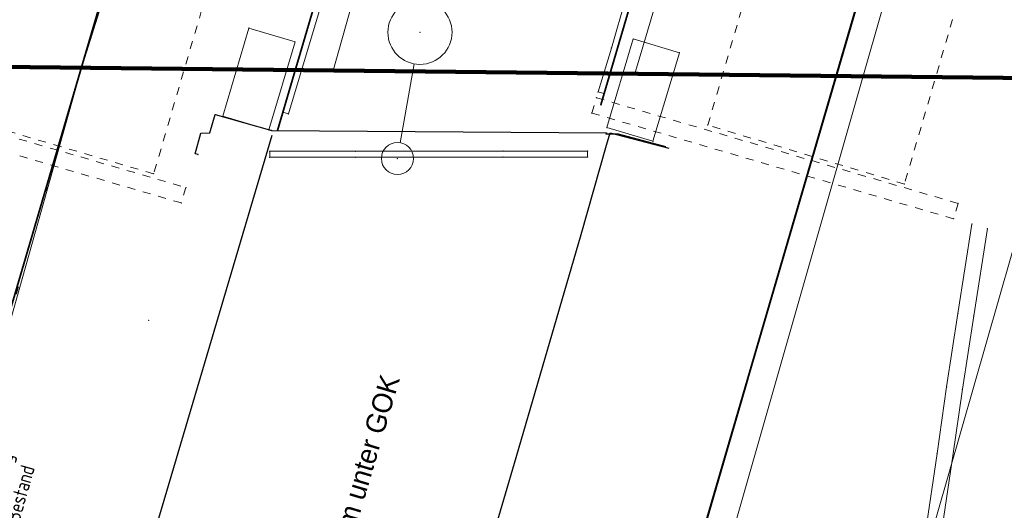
# Model space of a CAD drawing. Header units: millimetres. Extents: x -191 to 81095, y -508122 to 28741.
# Tile 100 of 255: x 5015.92 to 5028.2, y 10040.57 to 10046.69. Entities that reach past the tile are written whole.
import ezdxf
from ezdxf import colors
from ezdxf.entities.mleader import LeaderData, LeaderLine
from ezdxf.math import Vec2, Vec3

# ---------------------------------------------------------------- set-up
doc = ezdxf.new("R2010")
doc.units = ezdxf.units.MM
for name, pattern in [('AUSGEZOGEN', [2, 1, 1]), ('Marx-Verm$0$1', [0]), ('Marx-Verm$0$2', [0.16, 0.06, -0.1]), ('Marx-Verm$0$3', [0.26, 0.11, -0.15]), ('Marx-Verm$0$4', [0.36, 0.16, -0.2]), ('STRICHPUNKT', [1, 0.5, -0.25, 0, -0.25]), ('VE22-087 DB - VST Hervest-Dorsten ALK VA2736$0$1', [0])]:
    doc.linetypes.add(name, pattern=pattern)
doc.layers.get('0').update_dxf_attribs({"color": 251})
for name, color, linetype, lineweight in [('240620_Dorsten Achse$0$EB-2236S-QPLIN-TXT', 7, 'Continuous', 35), ('240620_Dorsten Achse$0$EB-62236R-A-ACHSE', 1, 'Continuous', 35), ('240620_Dorsten Achse$0$EB-62273R-A-ACHSE', 1, 'Continuous', 35), ('EB-2236R-A-ACHSE', 2, 'Continuous', 35), ('Marx-Verm$0$L_B-Bstg', 251, 'Marx-Verm$0$1', 18), ('Marx-Verm$0$L_BBauwerk', 251, 'Marx-Verm$0$1', 18), ('Marx-Verm$0$L_BKanaele', 251, 'Marx-Verm$0$1', 18), ('Marx-Verm$0$S_B-Bstg', 251, 'Marx-Verm$0$1', 18), ('Marx-Verm$0$S_BBauwerk', 251, 'Marx-Verm$0$1', 18), ('Marx-Verm$0$S_BKanaele', 251, 'Marx-Verm$0$1', 18), ('VE22-087 DB - VST Hervest-Dorsten ALK VA2736$0$AX_Bahnverkehr', 7, 'VE22-087 DB - VST Hervest-Dorsten ALK VA2736$0$1', 18), ('VE22-087 DB - VST Hervest-Dorsten ALK VA2736$0$AX_BauwerkImVerkehrsbereich', 7, 'VE22-087 DB - VST Hervest-Dorsten ALK VA2736$0$1', 18), ('VE22-087 DB - VST Hervest-Dorsten ALK VA2736$0$AX_Flurstueck', 9, 'VE22-087 DB - VST Hervest-Dorsten ALK VA2736$0$1', 18), ('VE22-087 DB - VST Hervest-Dorsten ALK VA2736$0$AX_Gehoelz', 7, 'VE22-087 DB - VST Hervest-Dorsten ALK VA2736$0$1', 18), ('VE22-087 DB - VST Hervest-Dorsten ALK VA2736$0$AX_Gleis', 7, 'VE22-087 DB - VST Hervest-Dorsten ALK VA2736$0$1', 18), ('VE22-087 DB - VST Hervest-Dorsten ALK VA2736$0$AX_UnlandVegetationsloseFlaeche', 7, 'VE22-087 DB - VST Hervest-Dorsten ALK VA2736$0$1', 18)]:
    doc.layers.add(name, color=color, linetype=linetype, lineweight=lineweight)
doc.layers.add('B.E.P. - KTB Neubau', color=1, linetype='Continuous', true_color=0xff0000)
for name, color, linetype in [('TTK-DB-Grenze', 110, 'AUSGEZOGEN'), ('TTK-P-Abbruch', 40, 'Continuous'), ('TTK-P-Gleis', 162, 'Continuous'), ('TTK-P-TEXT', 12, 'AUSGEZOGEN'), ('XREF ALK Kataster', 251, 'Continuous'), ('XREF Nachvermessung', 7, 'Continuous')]:
    doc.layers.add(name, color=color, linetype=linetype)
doc.styles.add('AKG DIN 6776', font='AKG_DIN67.TTF')
doc.styles.add('ISOCP', font='ISOCP.SHX', dxfattribs={"width": 0.9})

# ---------------------------------------------------------------- blocks, each defined once
blk = doc.blocks.new('VE22-087 DB - VST Hervest-Dorsten ALK VA2736')
at = {"layer": 'VE22-087 DB - VST Hervest-Dorsten ALK VA2736$0$AX_Bahnverkehr', "color": 253, "linetype": 'VE22-087 DB - VST Hervest-Dorsten ALK VA2736$0$1', "lineweight": 13, "ltscale": 0.5, "true_color": 0x999999}
for points in [[(5033.668, 10095.342, 0), (5028.873, 10095.39, 0), (5018.464, 10059.575, 0), (5016.137, 10051.566, 0), (5014.547, 10046.094, 0), (5019.829, 10046.04, 0), (5021.469, 10051.881, 0), (5023.222, 10058.124, 0)], [(5038.217, 10095.296, 0), (5026.979, 10057.414, 0), (5025.406, 10052.114, 0), (5023.592, 10046.001, 0), (5028.921, 10045.946, 0), (5030.807, 10052.432, 0), (5032.097, 10056.87, 0), (5043.252, 10095.246, 0)]]:
    blk.add_polyline3d(points, close=True, dxfattribs=at)
blk.add_polyline3d([(5021.592, 10020.383, 0), (5025.631, 10034.472, 0), (5028.921, 10045.946, 0), (5023.592, 10046.001, 0), (5019.829, 10046.04, 0), (5014.547, 10046.094, 0), (5014.054, 10046.099, 0), (5013.134, 10045.965, 0), (5013.103, 10045.869, 0), (5009.653, 10045.1, 0), (5008.721, 10044.683, 0), (5007.881, 10044.141, 0), (5007.167, 10043.447, 0), (5006.648, 10042.553, 0), (5004.886, 10036.705, 0), (5003.021, 10037.315, 0), (5002.505, 10035.892, 0), (5000.937, 10031.57, 0), (4996.682, 10033.201, 0), (4996.006, 10031.812, 0), (5001.64, 10029.619, 0), (5002.092, 10031.19, 0), (5007.085, 10029.551, 0)], dxfattribs=at)
at = {"layer": 'VE22-087 DB - VST Hervest-Dorsten ALK VA2736$0$AX_BauwerkImVerkehrsbereich', "color": 253, "linetype": 'VE22-087 DB - VST Hervest-Dorsten ALK VA2736$0$1', "lineweight": 13, "ltscale": 0.5, "true_color": 0x999999}
for points in [[(5033.668, 10095.342, 0), (5028.873, 10095.39, 0), (5018.464, 10059.575, 0), (5016.137, 10051.566, 0), (5014.547, 10046.094, 0), (5019.829, 10046.04, 0), (5021.469, 10051.881, 0), (5023.222, 10058.124, 0)], [(5038.217, 10095.296, 0), (5026.979, 10057.414, 0), (5025.406, 10052.114, 0), (5023.592, 10046.001, 0), (5028.921, 10045.946, 0), (5030.807, 10052.432, 0), (5032.097, 10056.87, 0), (5043.252, 10095.246, 0)]]:
    blk.add_polyline3d(points, close=True, dxfattribs=at)
at = {"layer": 'VE22-087 DB - VST Hervest-Dorsten ALK VA2736$0$AX_Flurstueck', "linetype": 'VE22-087 DB - VST Hervest-Dorsten ALK VA2736$0$1', "lineweight": 13, "ltscale": 0.5}
blk.add_polyline3d([(5045.601, 10053.305, 0), (5047.183, 10057.888, 0), (5059.343, 10093.113, 0), (5059.345, 10095.084, 0), (5043.252, 10095.246, 0), (5038.217, 10095.296, 0), (5033.668, 10095.342, 0), (5028.873, 10095.39, 0), (5027.791, 10095.401, 0), (5027.751, 10093.439, 0), (5016.883, 10058.142, 0), (5015.042, 10052.162, 0), (5013.134, 10045.965, 0), (5014.054, 10046.099, 0), (5014.547, 10046.094, 0), (5019.829, 10046.04, 0), (5023.592, 10046.001, 0), (5028.921, 10045.946, 0), (5042.842, 10045.803, 0), (5042.816, 10045.239, 0)], close=True, dxfattribs=at)
blk.add_polyline3d([(5028.921, 10045.946, 0), (5023.592, 10046.001, 0), (5019.829, 10046.04, 0), (5014.547, 10046.094, 0), (5014.054, 10046.099, 0), (5013.134, 10045.965, 0), (5013.103, 10045.869, 0), (5009.653, 10045.1, 0), (5008.721, 10044.683, 0), (5007.881, 10044.141, 0), (5007.167, 10043.447, 0), (5006.648, 10042.553, 0), (5004.886, 10036.705, 0), (5004.415, 10035.142, 0), (5002.505, 10035.892, 0), (5000.937, 10031.57, 0), (4996.682, 10033.201, 0), (4996.006, 10031.812, 0), (5001.64, 10029.619, 0), (4996.984, 10014.411, 0), (4995.413, 10009.282, 0), (4990.717, 9993.941, 0)], dxfattribs=at)
at = {"layer": 'VE22-087 DB - VST Hervest-Dorsten ALK VA2736$0$AX_Gehoelz', "color": 3, "linetype": 'VE22-087 DB - VST Hervest-Dorsten ALK VA2736$0$1', "lineweight": 13, "ltscale": 0.5, "true_color": 0x00ff00}
blk.add_polyline3d([(5023.839, 9939.547, 0), (5048.15, 10019.797, 0), (5052.099, 10037.432, 0), (5053.238, 10042.933, 0), (5049.9, 10042.628, 0), (5042.816, 10045.239, 0), (5042.842, 10045.803, 0), (5028.921, 10045.946, 0), (5025.631, 10034.472, 0), (5021.592, 10020.383, 0), (5017.856, 10007.354, 0), (5013.823, 9993.287, 0), (5011.758, 9986.081, 0), (5009.764, 9979.129, 0), (5007.805, 9972.296, 0)], dxfattribs=at)
at = {"layer": 'VE22-087 DB - VST Hervest-Dorsten ALK VA2736$0$AX_Gleis', "color": 7, "linetype": 'VE22-087 DB - VST Hervest-Dorsten ALK VA2736$0$1', "lineweight": 13, "ltscale": 0.5}
for points in [[(5016.687, 10046.072, 0), (5019.222, 10054.147, 0), (5029.18, 10088.489, 0), (5031.164, 10095.367, 0)], [(5026.437, 10045.972, 0), (5040.552, 10095.273, 0)], [(4970.557, 9883.857, 0), (4972.696, 9892.465, 0), (4976.133, 9904.724, 0), (4979.304, 9916.034, 0), (4982.557, 9927.639, 0), (4985.424, 9937.864, 0), (4986.479, 9941.626, 0), (4990.044, 9953.808, 0), (4993.366, 9965.162, 0), (4996.719, 9976.621, 0), (4999.941, 9988.048, 0), (5003.15, 9999.722, 0), (5006.571, 10010.936, 0), (5009.913, 10022.009, 0), (5013.196, 10033.082, 0), (5015.581, 10042.143, 0), (5016.687, 10046.072, 0)], [(4978.766, 9881.837, 0), (4980.98, 9889.427, 0), (4984.121, 9900.258, 0), (4987.187, 9910.836, 0), (4990.504, 9922.144, 0), (4993.551, 9932.529, 0), (4996.813, 9943.653, 0), (4998.187, 9948.337, 0), (5001.403, 9959.496, 0), (5004.54, 9970.38, 0), (5005.83, 9974.853, 0), (5008.71, 9984.752, 0), (5011.716, 9995.081, 0), (5013.27, 10000.42, 0), (5015.02, 10006.436, 0), (5018.149, 10017.191, 0), (5021.59, 10029.015, 0), (5024.816, 10040.287, 0), (5026.437, 10045.972, 0)]]:
    blk.add_polyline3d(points, dxfattribs=at)
at = {"layer": 'VE22-087 DB - VST Hervest-Dorsten ALK VA2736$0$AX_UnlandVegetationsloseFlaeche', "color": 253, "linetype": 'VE22-087 DB - VST Hervest-Dorsten ALK VA2736$0$1', "lineweight": 13, "ltscale": 0.5, "true_color": 0x999999}
blk.add_polyline3d([(5027.791, 10095.401, 0), (5027.751, 10093.439, 0), (5016.883, 10058.142, 0), (5015.042, 10052.162, 0), (5013.134, 10045.965, 0), (5014.054, 10046.099, 0), (5014.547, 10046.094, 0), (5019.829, 10046.04, 0), (5023.592, 10046.001, 0), (5028.921, 10045.946, 0), (5042.842, 10045.803, 0), (5042.816, 10045.239, 0), (5049.9, 10042.628, 0), (5053.238, 10042.933, 0), (5078.692, 10094.733, 0), (5074.593, 10094.805, 0), (5059.483, 10095.082, 0), (5059.345, 10095.084, 0), (5043.252, 10095.246, 0), (5038.217, 10095.296, 0), (5033.668, 10095.342, 0), (5028.873, 10095.39, 0)], close=True, dxfattribs=at)
blk = doc.blocks.new('_None')
blk = doc.blocks.new('Marx-Verm$0$99')
at = {"color": 0}
blk.add_point((0, 0), dxfattribs=at)
blk = doc.blocks.new('Marx-Verm$0$1')
at = {"color": 0}
blk.add_circle((0, 0), 0.5, dxfattribs=at)
blk.add_point((0, 0), dxfattribs=at)
blk = doc.blocks.new('Marx-Verm$0$73')
at = {"color": 0}
blk.add_line((0, 0.05), (0, 0.3), dxfattribs=at)
for p, xscale, yscale, zscale in [((0, 0.4), 0.2, 0.2, 0.2), ((0, 0), 0.1, 0.1, 0.1)]:
    blk.add_blockref('Marx-Verm$0$1', p, dxfattribs=dict(at, xscale=xscale, yscale=yscale, zscale=zscale))
blk = doc.blocks.new('Marx-Verm')
at = {"layer": 'Marx-Verm$0$L_B-Bstg', "lineweight": 25, "ltscale": 0.2}
for p, q in [((2567442.32, 5726900.277, 37.297), (2567442.386, 5726900.508, 37.293)), ((2567442.386, 5726900.508, 37.293), (2567443.093, 5726900.316, 37.293)), ((2567443.093, 5726900.316, 37.293), (2567443.094, 5726900.318, 37.44)), ((2567443.094, 5726900.318, 37.44), (2567447.269, 5726900.342, 37.477)), ((2567447.269, 5726900.342, 37.477), (2567447.265, 5726900.329, 37.349)), ((2567447.265, 5726900.329, 37.349), (2567447.415, 5726900.331, 37.354)), ((2567447.415, 5726900.331, 37.354), (2567448.007, 5726900.181, 37.355)), ((2567442.144, 5726900.014, 37.306), (2567442.21, 5726900.272, 37.297)), ((2567442.21, 5726900.272, 37.297), (2567442.32, 5726900.277, 37.297)), ((2567442.178, 5726900.005, 37.306), (2567442.144, 5726900.014, 37.306))]:
    blk.add_line(p, q, dxfattribs=at)
at = {"layer": 'Marx-Verm$0$L_B-Bstg', "linetype": 'Marx-Verm$0$1', "ltscale": 0.2}
for p, q in [((2567443.073, 5726900.058, 38.525), (2567444.143, 5726900.072, 38.525)), ((2567444.143, 5726900.072, 38.525), (2567445.982, 5726900.097, 38.518)), ((2567445.982, 5726900.097, 38.518), (2567447.036, 5726900.111, 38.525)), ((2567447.037, 5726900.036, 38.525), (2567447.036, 5726900.111, 38.525)), ((2567443.073, 5726900.058, 38.525), (2567443.074, 5726899.983, 38.525)), ((2567443.074, 5726899.983, 38.525), (2567444.144, 5726899.997, 38.525)), ((2567444.144, 5726899.997, 38.525), (2567445.983, 5726900.022, 38.518)), ((2567445.983, 5726900.022, 38.518), (2567447.037, 5726900.036, 38.525))]:
    blk.add_line(p, q, dxfattribs=at)
at = {"layer": 'Marx-Verm$0$L_BBauwerk', "linetype": 'Marx-Verm$0$3', "ltscale": 0.2}
for p, q in [((2567444.565, 5726910.282, 35.62), (2567441.628, 5726899.758, 35.62)), ((2567448.531, 5726900.455, 35.654), (2567451.235, 5726910.146, 35.654)), ((2567453.874, 5726910.097, 35.678), (2567450.993, 5726899.751, 35.678)), ((2567441.628, 5726899.758, 35.62), (2567439.163, 5726900.446, 35.61)), ((2567450.993, 5726899.751, 35.678), (2567448.531, 5726900.455, 35.654))]:
    blk.add_line(p, q, dxfattribs=at)
at = {"layer": 'Marx-Verm$0$L_BBauwerk', "linetype": 'Marx-Verm$0$1', "lineweight": 35, "ltscale": 0.2}
for p, q in [((2567445.967, 5726910.291, 36.61), (2567443.164, 5726900.319, 36.61)), ((2567447.196, 5726900.689, 36.655), (2567449.803, 5726910.095, 36.655))]:
    blk.add_line(p, q, dxfattribs=at)
at = {"layer": 'Marx-Verm$0$L_BBauwerk', "ltscale": 0.2}
for p, q in [((2567447.316, 5726901.4, 37.675), (2567447.755, 5726902.986, 37.675)), ((2567447.388, 5726901.379, 37.675), (2567447.828, 5726902.966, 37.675)), ((2567442.481, 5726900.487, 37.279), (2567442.793, 5726901.591, 36.61)), ((2567442.793, 5726901.591, 36.61), (2567443.371, 5726901.427, 36.61)), ((2567443.371, 5726901.427, 36.61), (2567443.058, 5726900.324, 37.279)), ((2567447.587, 5726901.518, 36.66), (2567447.273, 5726900.408, 37.297)), ((2567448.165, 5726901.354, 36.66), (2567447.587, 5726901.518, 36.66)), ((2567447.157, 5726900.852, 37.668), (2567447.316, 5726901.4, 37.675)), ((2567447.229, 5726900.831, 37.668), (2567447.388, 5726901.379, 37.675)), ((2567447.85, 5726900.244, 37.297), (2567448.165, 5726901.354, 36.66)), ((2567443.685, 5726901.087, 30.769), (2567447.125, 5726901.083, 30.879)), ((2567447.229, 5726900.831, 37.668), (2567447.157, 5726900.852, 37.668)), ((2567443.058, 5726900.324, 37.279), (2567442.481, 5726900.487, 37.279)), ((2567447.273, 5726900.408, 37.297), (2567447.85, 5726900.244, 37.297))]:
    blk.add_line(p, q, dxfattribs=at)
at = {"layer": 'Marx-Verm$0$L_BBauwerk', "linetype": 'Marx-Verm$0$1', "ltscale": 0.2}
for p, q in [((2567443.73, 5726902.307, 37.603), (2567443.228, 5726900.548, 37.61)), ((2567443.3, 5726900.527, 37.61), (2567443.802, 5726902.287, 37.603)), ((2567443.228, 5726900.548, 37.61), (2567443.3, 5726900.527, 37.61))]:
    blk.add_line(p, q, dxfattribs=at)
at = {"layer": 'Marx-Verm$0$L_BBauwerk', "linetype": 'Marx-Verm$0$2', "ltscale": 0.2}
for p, q in [((2567437.988, 5726901.084, 30.896), (2567440.068, 5726901.083, 30.913)), ((2567440.068, 5726901.083, 30.913), (2567443.685, 5726901.087, 30.769)), ((2567447.125, 5726901.083, 30.879), (2567447.572, 5726901.083, 30.893)), ((2567447.572, 5726901.083, 30.893), (2567450.564, 5726901.084, 30.828)), ((2567450.564, 5726901.084, 30.828), (2567452.887, 5726901.083, 30.864))]:
    blk.add_line(p, q, dxfattribs=at)
at = {"layer": 'Marx-Verm$0$L_BBauwerk', "linetype": 'Marx-Verm$0$4', "lineweight": 35, "ltscale": 0.2}
for p, q in [((2567440.068, 5726901.081, 35.235), (2567438.288, 5726901.084, 35.235)), ((2567442.965, 5726901.082, 35.235), (2567440.068, 5726901.081, 35.235)), ((2567443.686, 5726901.087, 35.795), (2567442.965, 5726901.082, 35.795)), ((2567442.965, 5726901.082, 35.795), (2567442.965, 5726901.082, 35.235)), ((2567446.292, 5726901.083, 35.825), (2567443.686, 5726901.087, 35.795)), ((2567447.572, 5726901.083, 35.825), (2567446.292, 5726901.083, 35.825)), ((2567450.563, 5726901.077, 35.345), (2567447.572, 5726901.083, 35.345)), ((2567447.572, 5726901.083, 35.345), (2567447.572, 5726901.083, 35.825)), ((2567456.562, 5726901.089, 35.345), (2567450.563, 5726901.077, 35.345))]:
    blk.add_line(p, q, dxfattribs=at)
at = {"layer": 'Marx-Verm$0$L_BBauwerk', "linetype": 'Marx-Verm$0$4', "ltscale": 0.2}
for p, q in [((2567447.083, 5726900.587, 36.475), (2567447.137, 5726900.779, 36.475)), ((2567447.137, 5726900.779, 36.475), (2567451.665, 5726899.519, 36.475)), ((2567451.611, 5726899.326, 36.475), (2567447.083, 5726900.587, 36.475)), ((2567438.982, 5726900.437, 36.425), (2567442.032, 5726899.592, 36.425)), ((2567441.978, 5726899.399, 36.425), (2567438.925, 5726900.245, 36.425)), ((2567442.032, 5726899.592, 36.425), (2567441.978, 5726899.399, 36.425)), ((2567451.665, 5726899.519, 36.475), (2567451.611, 5726899.326, 36.475))]:
    blk.add_line(p, q, dxfattribs=at)
at = {"layer": 'Marx-Verm$0$L_BKanaele', "ltscale": 0.2}
for p, q in [((2567451.841, 5726899.262, 36.475), (2567451.682, 5726898.144, 36.632)), ((2567452.035, 5726899.208, 36.475), (2567451.88, 5726898.116, 36.632)), ((2567451.682, 5726898.144, 36.632), (2567451.552, 5726897.227, 36.601)), ((2567451.88, 5726898.116, 36.632), (2567451.75, 5726897.2, 36.601)), ((2567451.552, 5726897.227, 36.601), (2567451.444, 5726896.393, 36.627)), ((2567451.75, 5726897.2, 36.601), (2567451.642, 5726896.367, 36.627)), ((2567451.444, 5726896.393, 36.627), (2567450.615, 5726890.284, 36.612)), ((2567451.642, 5726896.367, 36.627), (2567450.811, 5726890.244, 36.612))]:
    blk.add_line(p, q, dxfattribs=at)
at = {"layer": 'Marx-Verm$0$S_B-Bstg'}
for name, p, xscale, yscale, zscale, rotation in [('Marx-Verm$0$73', (2567444.666, 5726899.988, 37.45), 4, 4, 4, 350.6407512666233), ('Marx-Verm$0$99', (2567444.143, 5726900.072, 38.525), 0.2, 0.2, 0.2, 0.7647512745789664), ('Marx-Verm$0$99', (2567445.982, 5726900.097, 38.518), 0.2, 0.2, 0.2, 0.7647512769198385), ('Marx-Verm$0$99', (2567447.036, 5726900.111, 38.525), 0.2000000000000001, 0.2000000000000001, 0.2000000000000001, 0.7647512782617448), ('Marx-Verm$0$99', (2567443.073, 5726900.058, 38.525), 0.2000000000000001, 0.2000000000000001, 0.2000000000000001, 0.7647512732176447), ('Marx-Verm$0$99', (2567443.074, 5726899.983, 38.525), 0.2, 0.2, 0.2, 0.7647512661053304), ('Marx-Verm$0$99', (2567444.144, 5726899.997, 38.525), 0.2, 0.2, 0.2, 0.7647512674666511), ('Marx-Verm$0$99', (2567445.983, 5726900.022, 38.518), 0.2, 0.2, 0.2, 0.7647512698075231), ('Marx-Verm$0$99', (2567447.037, 5726900.036, 38.525), 0.2, 0.2, 0.2, 0.7647512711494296)]:
    blk.add_blockref(name, p, dxfattribs=dict(at, xscale=xscale, yscale=yscale, zscale=zscale, rotation=rotation))
at = {"layer": 'Marx-Verm$0$S_B-Bstg', "lineweight": 25}
for p, xscale, yscale, zscale, rotation in [((2567442.386, 5726900.508, 37.293), 0.2, 0.2, 0.2, 0.7647513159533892), ((2567443.094, 5726900.318, 37.44), 0.2000000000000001, 0.2000000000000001, 0.2000000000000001, 0.7647512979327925), ((2567447.265, 5726900.329, 37.349), 0.2, 0.2, 0.2, 0.764751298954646), ((2567447.269, 5726900.342, 37.477), 0.2000000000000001, 0.2000000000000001, 0.2000000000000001, 0.7647513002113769), ((2567447.415, 5726900.331, 37.354), 0.2, 0.2, 0.2, 0.7647512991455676), ((2567442.21, 5726900.272, 37.297), 0.2, 0.2, 0.2, 0.7647512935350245), ((2567442.32, 5726900.277, 37.297), 0.2, 0.2, 0.2, 0.7647512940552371), ((2567443.093, 5726900.316, 37.293), 0.2000000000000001, 0.2000000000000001, 0.2000000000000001, 0.7647512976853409), ((2567448.007, 5726900.181, 37.355), 0.2000000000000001, 0.2000000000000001, 0.2000000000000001, 0.7647512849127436), ((2567442.144, 5726900.014, 37.306), 0.2, 0.2, 0.2, 0.7647512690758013), ((2567442.178, 5726900.005, 37.306), 0.2, 0.2, 0.2, 0.7647512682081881), ((2567441.59, 5726897.927, 37.254), 0.2, 0.2, 0.2, 0.7647510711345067)]:
    blk.add_blockref('Marx-Verm$0$99', p, dxfattribs=dict(at, xscale=xscale, yscale=yscale, zscale=zscale, rotation=rotation))
at = {"layer": 'Marx-Verm$0$S_BBauwerk'}
for p, xscale, yscale, zscale, rotation in [((2567442.793, 5726901.591, 36.61), 0.2, 0.2, 0.2, 0.7647514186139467), ((2567443.371, 5726901.427, 36.61), 0.2, 0.2, 0.2, 0.7647514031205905), ((2567447.587, 5726901.518, 36.66), 0.2, 0.2, 0.2, 0.7647514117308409), ((2567447.316, 5726901.4, 37.675), 0.2, 0.2, 0.2, 0.764751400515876), ((2567447.388, 5726901.379, 37.675), 0.2, 0.2, 0.2, 0.764751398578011), ((2567448.165, 5726901.354, 36.66), 0.2, 0.2, 0.2, 0.7647513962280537), ((2567440.068, 5726901.083, 30.913), 0.2000000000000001, 0.2000000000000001, 0.2000000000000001, 0.7647513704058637), ((2567443.685, 5726901.087, 30.769), 0.2, 0.2, 0.2, 0.7647513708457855), ((2567447.572, 5726901.083, 30.893), 0.1999999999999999, 0.1999999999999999, 0.1999999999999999, 0.7647513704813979), ((2567450.564, 5726901.084, 30.828), 0.2, 0.2, 0.2, 0.7647513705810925), ((2567447.157, 5726900.852, 37.668), 0.2, 0.2, 0.2, 0.7647513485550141), ((2567447.229, 5726900.831, 37.668), 0.2, 0.2, 0.2, 0.7647513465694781), ((2567447.137, 5726900.779, 36.475), 0.2, 0.2, 0.2, 0.7647513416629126), ((2567447.083, 5726900.587, 36.475), 0.2000000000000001, 0.2000000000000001, 0.2000000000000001, 0.7647513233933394), ((2567442.481, 5726900.487, 37.279), 0.2, 0.2, 0.2, 0.7647513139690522), ((2567443.228, 5726900.548, 37.61), 0.2, 0.2, 0.2, 0.764751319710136), ((2567443.3, 5726900.527, 37.61), 0.2, 0.2, 0.2, 0.7647513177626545), ((2567448.531, 5726900.455, 35.654), 0.1999999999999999, 0.1999999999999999, 0.1999999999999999, 0.7647513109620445), ((2567443.058, 5726900.324, 37.279), 0.2, 0.2, 0.2, 0.7647512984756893), ((2567447.273, 5726900.408, 37.297), 0.2000000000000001, 0.2000000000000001, 0.2000000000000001, 0.7647513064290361), ((2567447.85, 5726900.244, 37.297), 0.2, 0.2, 0.2, 0.764751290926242), ((2567441.628, 5726899.758, 35.62), 0.2, 0.2, 0.2, 0.7647512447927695), ((2567450.993, 5726899.751, 35.678), 0.2, 0.2, 0.2, 0.7647512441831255), ((2567442.032, 5726899.592, 36.425), 0.1999999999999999, 0.1999999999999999, 0.1999999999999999, 0.764751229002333), ((2567451.665, 5726899.519, 36.475), 0.2, 0.2, 0.2, 0.7647512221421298), ((2567441.978, 5726899.399, 36.425), 0.2, 0.2, 0.2, 0.764751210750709), ((2567451.611, 5726899.326, 36.475), 0.2, 0.2, 0.2, 0.7647512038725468)]:
    blk.add_blockref('Marx-Verm$0$99', p, dxfattribs=dict(at, xscale=xscale, yscale=yscale, zscale=zscale, rotation=rotation))
at = {"layer": 'Marx-Verm$0$S_BBauwerk', "lineweight": 35}
for p, xscale, yscale, zscale, rotation in [((2567440.068, 5726901.081, 35.235), 0.2, 0.2, 0.2, 0.7647513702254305), ((2567442.965, 5726901.082, 35.795), 0.2000000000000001, 0.2000000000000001, 0.2000000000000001, 0.7647513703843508), ((2567442.965, 5726901.082, 35.235), 0.2000000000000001, 0.2000000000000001, 0.2000000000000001, 0.7647513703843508), ((2567443.686, 5726901.087, 35.795), 0.2, 0.2, 0.2, 0.7647513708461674), ((2567446.292, 5726901.085, 35.825), 0.2, 0.2, 0.2, 0.7647513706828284), ((2567446.292, 5726901.083, 35.825), 0.2, 0.2, 0.2, 0.764751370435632), ((2567447.572, 5726901.083, 35.345), 0.1999999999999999, 0.1999999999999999, 0.1999999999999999, 0.7647513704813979), ((2567447.572, 5726901.083, 35.825), 0.1999999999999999, 0.1999999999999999, 0.1999999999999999, 0.7647513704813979), ((2567450.563, 5726901.077, 35.345), 0.2, 0.2, 0.2, 0.7647513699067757), ((2567447.196, 5726900.689, 36.655), 0.2000000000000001, 0.2000000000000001, 0.2000000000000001, 0.7647513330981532), ((2567443.164, 5726900.319, 36.61), 0.2, 0.2, 0.2, 0.7647512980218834)]:
    blk.add_blockref('Marx-Verm$0$99', p, dxfattribs=dict(at, xscale=xscale, yscale=yscale, zscale=zscale, rotation=rotation))
at = {"layer": 'Marx-Verm$0$S_BKanaele'}
for p, xscale, yscale, zscale, rotation in [((2567451.841, 5726899.262, 36.475), 0.2, 0.2, 0.2, 0.7647511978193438), ((2567452.035, 5726899.208, 36.475), 0.2000000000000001, 0.2000000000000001, 0.2000000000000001, 0.7647511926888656), ((2567451.682, 5726898.144, 36.632), 0.2, 0.2, 0.2, 0.7647510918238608), ((2567451.88, 5726898.116, 36.632), 0.2, 0.2, 0.2, 0.7647510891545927), ((2567451.552, 5726897.227, 36.601), 0.2, 0.2, 0.2, 0.7647510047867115), ((2567451.75, 5726897.2, 36.601), 0.2, 0.2, 0.2, 0.764751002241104), ((2567451.444, 5726896.393, 36.627), 0.2, 0.2, 0.2, 0.7647509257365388), ((2567451.642, 5726896.367, 36.627), 0.2, 0.2, 0.2, 0.7647509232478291)]:
    blk.add_blockref('Marx-Verm$0$99', p, dxfattribs=dict(at, xscale=xscale, yscale=yscale, zscale=zscale, rotation=rotation))

msp = doc.modelspace()

# ---------------------------------------------------------------- linework, layer by layer
at = {"layer": 'EB-2236R-A-ACHSE', "color": 251, "linetype": 'STRICHPUNKT', "ltscale": 10, "flags": 128}
msp.add_lwpolyline([(4859.502, 9422.799), (4872.511, 9471.077, 0.017829), (4877.336, 9491.914), (4880.465, 9508.02), (4883.328, 9522.752, -0.017829), (4892.816, 9563.73), (4973.336, 9862.553, -0.005234), (4993.14, 9933.103), (5038.787, 10089.402, -0.000207), (5041.243, 10097.8, -0.000622), (5043.007, 10103.796, -0.001037), (5045.268, 10111.383, -0.001452), (5047.324, 10118.162, -0.001867), (5049.623, 10125.563, -0.002282), (5051.83, 10132.469, -0.002696), (5054.241, 10139.759, -0.003111), (5056.621, 10146.683, -0.066775), (5124.742, 10280.593, -0.032347), (5164.803, 10331.303, -0.004102), (5170.572, 10337.602, -0.003555), (5176.723, 10344.115, -0.003008), (5182.611, 10350.188, -0.002461), (5188.975, 10356.61, -0.001914), (5194.843, 10362.429, -0.001367), (5201.444, 10368.889, -0.00082), (5206.677, 10373.967, -0.000273), (5214.02, 10381.059), (5282.892, 10447.511)], format="xyb", dxfattribs=at)

# ---------------------------------------------------------------- next in the draw order: block references
at = {"layer": 'XREF ALK Kataster', "color": 251}
msp.add_blockref('VE22-087 DB - VST Hervest-Dorsten ALK VA2736', (0, 0), dxfattribs=at)

# ---------------------------------------------------------------- next in the draw order: linework, layer by layer
at = {"layer": '240620_Dorsten Achse$0$EB-2236S-QPLIN-TXT', "color": 251}
msp.add_lwpolyline([(4957.019, 9802.003), (4960.462, 9814.782), (4967.819, 9842.085), (4972.165, 9858.214), (4978.705, 9882.257), (4985.717, 9907.323), (4991.187, 9926.396), (4996.298, 9943.92), (5000.365, 9957.846), (5003.226, 9967.643), (5007.183, 9981.192), (5010.739, 9993.367), (5014.748, 10007.097), (5018.773, 10020.878), (5022.828, 10034.763), (5026.886, 10048.658), (5031.45, 10064.286), (5035.031, 10076.549), (5039.484, 10091.79)], dxfattribs=at)
at = {"layer": '240620_Dorsten Achse$0$EB-62236R-A-ACHSE', "color": 251}
msp.add_line((4993.14, 9933.106), (5036.01, 10079.902), dxfattribs=at)
at = {"layer": '240620_Dorsten Achse$0$EB-62273R-A-ACHSE', "color": 251}
msp.add_line((4987.418, 9946.317), (5036.971, 10115.218), dxfattribs=at)
at = {"layer": 'TTK-DB-Grenze', "color": 251, "const_width": 0.05}
msp.add_lwpolyline([(5042.846, 10045.804), (5013.851, 10046.122), (5009.654, 10045.102), (5007.169, 10043.449), (5006.72, 10042.514), (5004.604, 10036.158), (5002.764, 10036.604), (5000.938, 10031.571), (4996.739, 10033.18), (4996.007, 10031.813), (5001.641, 10029.62), (4990.718, 9993.94), (4984.092, 9990.71), (4981.017, 9989.392), (4978.885, 9987.471), (4976.72, 9984.592), (4969.959, 9970.942), (4968.003, 9943.264), (4963.962, 9931.127), (4950.021, 9850.135), (4938.687, 9799.641, 0.535789), (4943.835, 9790.959), (4974.558, 9795.909)], format="xyb", dxfattribs=at)
at = {"layer": 'TTK-P-Abbruch', "color": 251}
msp.add_line((5016.611, 10036.938), (5019.07, 10045.251), dxfattribs=at)
msp.add_lwpolyline([(5019.688, 10032.925), (5020.344, 10035.171), (5021.5, 10039.129), (5022.113, 10041.226), (5022.925, 10044.008), (5023.243, 10045.125), (5023.288, 10045.28), (5024.019, 10045.085)], dxfattribs=at)
at = {"layer": 'TTK-P-Gleis', "color": 251, "linetype": 'STRICHPUNKT', "ltscale": 5, "transparency": 33554687, "flags": 128}
msp.add_lwpolyline([(4956.424, 9828.329), (4959.144, 9839.665, -0.000112), (4962.433, 9853.363, -0.000658), (4964.528, 9862.026, -0.000609), (4965.951, 9867.848, -0.000787), (4967.273, 9873.194, -0.00093), (4968.693, 9878.848, -0.001012), (4970.095, 9884.342, -0.004267), (4976.247, 9907.431, -0.001012), (4977.765, 9912.894, -0.00093), (4979.347, 9918.505, -0.000787), (4980.86, 9923.8, -0.000609), (4982.522, 9929.558, -0.000658), (4985.016, 9938.114, -0.000112), (4988.979, 9951.633), (5013.132, 10033.961), (5016.274, 10044.6)], format="xyb", dxfattribs=at)

# ---------------------------------------------------------------- next in the draw order: block references
at = {"layer": 'XREF Nachvermessung', "color": 251, "rotation": 359.2603692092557}
msp.add_blockref('Marx-Verm', (-2636136.569, -5683235.662), dxfattribs=at)

# ---------------------------------------------------------------- next in the draw order: leaders
at = {"layer": 'TTK-P-TEXT', "color": 251}
ml = msp.add_multileader_mtext('Standard', dxfattribs=at)
ml.set_content('\\A1;Abbruch PU bis 1,50 m unter GOK', color=256, style='AKG DIN 6776')
ml.set_leader_properties(color=162)
ml.set_arrow_properties(name='NONE')
ml.build(insert=Vec2(0, 0))
ml.multileader.update_dxf_attribs({"dogleg_length": 3, "arrow_head_size": 0.3, "scale": 0.1})
ctx = ml.context
ctx.base_point, ctx.scale, ctx.char_height, ctx.arrow_head_size, ctx.landing_gap_size, ctx.plane_origin, ctx.plane_x_axis, ctx.plane_y_axis = Vec3(5019.08, 10037.228), 0.1, 0.25, 0.3, 0.1, Vec3(5019.251, 10035.827), Vec3(0.283702, 0.958913), Vec3(-0.958913, 0.283702)
notes = []
notes.append((ctx, [(0, (1, 1, 0), (5018.996, 10036.94), (0.283702, 0.958913), 0.3, [(0, [(5019.251, 10035.827)], 0, [])])]))
ctx.mtext.insert, ctx.mtext.text_direction, ctx.mtext.rotation, ctx.mtext.flow_direction = Vec3(5018.972, 10037.364), Vec3(0.283702, 0.958913), 1.283144, 5
for ctx, leaders in notes:
    for number, flags, end, landing, length, lines in leaders:
        leader = LeaderData()
        leader.index, (leader.has_last_leader_line, leader.has_dogleg_vector, leader.attachment_direction) = number, flags
        leader.last_leader_point, leader.dogleg_vector, leader.dogleg_length = Vec3(end), Vec3(landing), length
        for number, points, colour, breaks in lines:
            line = LeaderLine()
            line.index, line.vertices, line.color, line.breaks = number, Vec3.list(points), colors.encode_raw_color(colour), breaks
            leader.lines.append(line)
        ctx.leaders.append(leader)

# ---------------------------------------------------------------- next in the draw order: texts
at = {"layer": 'B.E.P. - KTB Neubau', "color": 6, "insert": (5015.747, 10040.686), "char_height": 0.18, "width": 1.44685, "attachment_point": 5, "rotation": 74.1682, "style": 'ISOCP', "bg_fill": 3, "box_fill_scale": 1.2, "bg_fill_color": 256, "bg_fill_true_color": 13158600, "bg_fill_transparency": 0}
msp.add_mtext('Gleisquerung \\Pim Bestand', dxfattribs=at)

doc.saveas('drawing.dxf')
